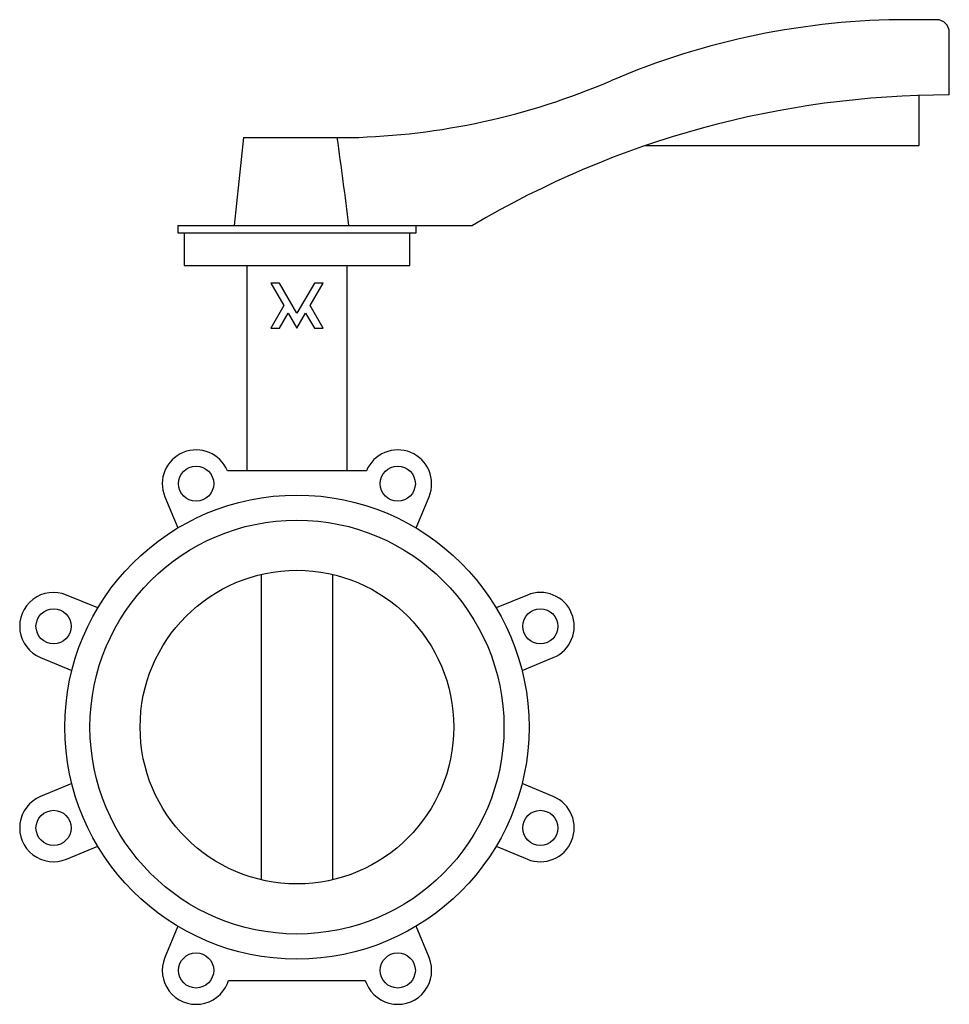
# Model space of a CAD drawing. Header units: millimetres. Extents: x -111 to 260, y -111 to 282.
import ezdxf

# ---------------------------------------------------------------- set-up
doc = ezdxf.new("R2010")
doc.units = ezdxf.units.MM

msp = doc.modelspace()

# ---------------------------------------------------------------- linework, layer by layer
at = {"color": 7, "linetype": 'Continuous', "lineweight": 25}
for p, q in [((255, 282), (243.51, 282)), ((260, 252), (260, 277)), ((248, 231.81), (248, 251.81)), ((-21.32, 235), (-25, 200)), ((-21.32, 235), (21.32, 235)), ((138.92, 231.81), (248, 231.81)), ((-47.5, 200), (-47.5, 197)), ((-47.5, 200), (70, 200)), ((-47.5, 197), (47.5, 197)), ((-45, 197), (-45, 184)), ((45, 184), (45, 197)), ((47.5, 197), (47.5, 200)), ((-45, 184), (45, 184)), ((-20, 184), (-20, 102.17)), ((20, 102.17), (20, 184)), ((-6.93, 177), (-10.39, 177)), ((-10.39, 177), (-5.2, 168)), ((0, 165), (-6.93, 177)), ((6.93, 177), (0, 165)), ((5.2, 168), (10.39, 177)), ((10.39, 177), (6.93, 177)), ((-5.2, 168), (-10.39, 159)), ((-6.93, 159), (-3.46, 165)), ((-3.46, 165), (0, 159)), ((0, 159), (3.46, 165)), ((3.46, 165), (6.93, 159)), ((10.39, 159), (5.2, 168)), ((-10.39, 159), (-6.93, 159)), ((6.93, 159), (10.39, 159)), ((27.71, 102.17), (-27.71, 102.17)), ((-52.65, 91.84), (-47.49, 79.38)), ((47.49, 79.38), (52.65, 91.84)), ((-14.14, -60.88), (-14.14, 60.88)), ((14.14, 60.88), (14.14, -60.88)), ((-79.38, 47.49), (-91.84, 52.65)), ((91.84, 52.65), (79.38, 47.49)), ((-102.17, 27.71), (-89.71, 22.55)), ((89.71, 22.55), (102.17, 27.71)), ((-89.71, -22.55), (-102.17, -27.71)), ((102.17, -27.71), (89.71, -22.55)), ((-91.84, -52.65), (-79.38, -47.49)), ((79.38, -47.49), (91.84, -52.65)), ((-47.49, -79.38), (-52.65, -91.84)), ((52.65, -91.84), (47.49, -79.38)), ((-27.71, -102.17), (-27.22, -101)), ((-27.22, -101), (27.22, -101)), ((27.22, -101), (27.71, -102.17))]:
    msp.add_line(p, q, dxfattribs=at)
for centre, radius in [((-40.18, 97.01), 7), ((40.18, 97.01), 7), ((0, 0), 92.5), ((0, 0), 82.5), ((0, 0), 62.5), ((-97.01, 40.18), 7), ((97.01, 40.18), 7), ((-97.01, -40.18), 7), ((97.01, -40.18), 7), ((-40.18, -97.01), 7), ((40.18, -97.01), 7)]:
    msp.add_circle(centre, radius, dxfattribs=at)
for centre, radius, start, end in [((243.51, -18), 300, 90, 113.2449), ((255, 277), 5, 0, 90), ((14.6, 514.92), 280, 271.3751, 293.2449), ((260, -121.12), 373.12, 90, 120.6123), ((-40.18, 97.01), 13.5, 22.5, 202.5), ((40.18, 97.01), 13.5, 337.5, 157.5), ((-97.01, 40.18), 13.5, 67.5, 247.5), ((97.01, 40.18), 13.5, 292.5, 112.5), ((-97.01, -40.18), 13.5, 112.5, 292.5), ((97.01, -40.18), 13.5, 247.5, 67.5), ((-40.18, -97.01), 13.5, 157.5, 337.5), ((40.18, -97.01), 13.5, 202.5, 22.5)]:
    msp.add_arc(centre, radius, start, end, dxfattribs=at)
msp.add_open_spline([(20.71, 200), (19.23, 211.68), (17.71, 223.34), (16.08, 235)], degree=3, dxfattribs=at)

doc.saveas('drawing.dxf')
